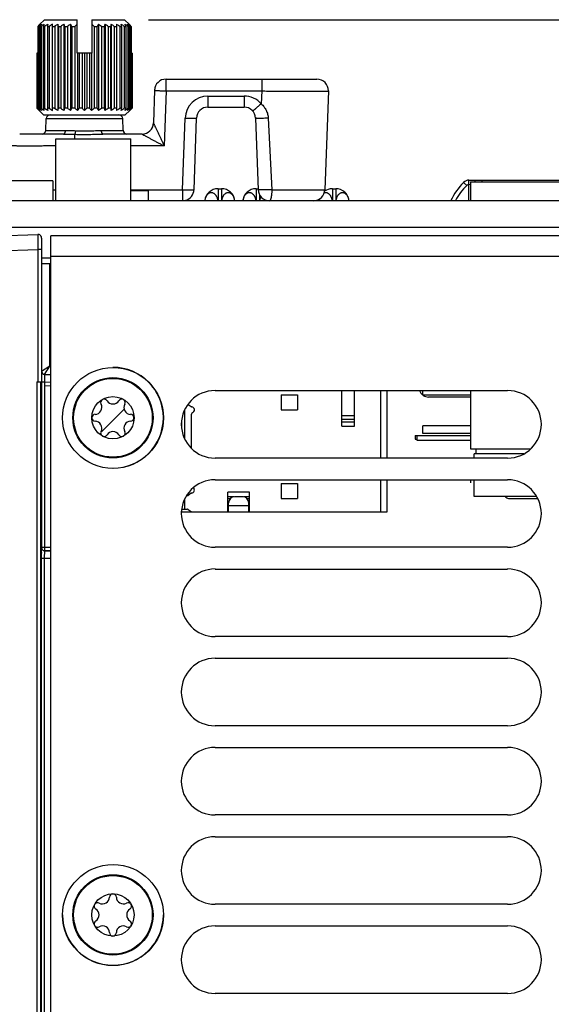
# Model space of a CAD drawing. Header units: inches. Extents: x 0 to 34, y 0 to 22.
# Tile 57 of 111: x 14.7 to 16.1, y 10.6 to 13.2. Entities that reach past the tile are written whole.
import ezdxf

# ---------------------------------------------------------------- set-up
doc = ezdxf.new("R2010")
doc.units = ezdxf.units.IN
doc.header["$LTSCALE"] = 1.87
doc.header["$MEASUREMENT"] = 0
doc.layers.get('0').update_dxf_attribs({"linetype": 'CONTINUOUS'})
for name, color, linetype in [('02___PRT_ALL_AXES', 7, 'CONTINUOUS'), ('03___PRT_ALL_CURVES', 7, 'CONTINUOUS'), ('5_ALL_CURVES', 7, 'CONTINUOUS'), ('COSMETIC', 7, 'CONTINUOUS'), ('DIMENSIONS', 7, 'CONTINUOUS')]:
    doc.layers.add(name, color=color, linetype=linetype)
doc.styles.get("Standard").update_dxf_attribs({"font": 'txt', "width": 0.8})
doc.dimstyles.new('DIMSTYLE_1', dxfattribs={"dimtxt": 0.125, "dimasz": 0.18, "dimexe": 0.125, "dimexo": 0.0625, "dimgap": 0.0625, "dimtad": 0, "dimtih": 1, "dimtoh": 1, "dimzin": 4, "dimdsep": 46, "dimtxsty": 'STANDARD', "dimblk": '_FILLED', "dimblk1": '_FILLED', "dimblk2": '_FILLED', "dimcen": 0.09, "dimadec": 0, "dimazin": 0, "dimtp": 0.01, "dimtm": 0.01, "dimtfac": 1, "dimtofl": 0, "dimtmove": 0, "dimatfit": 3, "dimldrblk": '_FILLED', "dimfxl": 1, "dimtolj": 1, "dimtzin": 4, "dimarcsym": 0})

# ---------------------------------------------------------------- blocks, each defined once
blk = doc.blocks.new('_FILLED')
at = {"color": 0, "linetype": 'BYBLOCK'}
blk.add_solid([(0, 0), (-1, 0.174), (-1, -0.174)], dxfattribs=at)
blk = doc.blocks.new('*D3')
at = {"layer": 'DIMENSIONS', "color": 2, "linetype": 'CONTINUOUS'}
for p, q in [((15.0667, 13.1739), (23.9147, 13.1739)), ((23.7897, 13.1739), (23.7897, 11.0059)), ((23.7897, 8.4004), (23.7897, 10.7559)), ((22.2203, 8.4004), (23.9147, 8.4004))]:
    blk.add_line(p, q, dxfattribs=at)
at = {"layer": 'DIMENSIONS', "color": 2, "linetype": 'CONTINUOUS', "xscale": 0.18, "yscale": 0.18, "zscale": 0.18}
for p, rotation in [((23.7897, 13.1739), 90), ((23.7897, 8.4004), 270)]:
    blk.add_blockref('_FILLED', p, dxfattribs=dict(at, rotation=rotation))
at = {"layer": 'DIMENSIONS', "color": 2, "linetype": 'CONTINUOUS', "insert": (23.7897, 10.9434), "char_height": 0.125, "width": 1.225, "attachment_point": 2, "line_spacing_factor": 0.9}
blk.add_mtext('4.77{\\Ftxt.shx;\\W1.000000;\\H0.125000; }[121.2]', dxfattribs=at)
blk = doc.blocks.new('*D4')
at = {"layer": 'DIMENSIONS', "color": 2, "linetype": 'CONTINUOUS'}
for p, q in [((14.5297, 12.6989), (12.7737, 12.6989)), ((12.8987, 12.6989), (12.8987, 10.7684)), ((12.8987, 8.4004), (12.8987, 10.5184)), ((14.7441, 8.4004), (12.7737, 8.4004))]:
    blk.add_line(p, q, dxfattribs=at)
at = {"layer": 'DIMENSIONS', "color": 2, "linetype": 'CONTINUOUS', "xscale": 0.18, "yscale": 0.18, "zscale": 0.18}
for p, rotation in [((12.8987, 12.6989), 90), ((12.8987, 8.4004), 270)]:
    blk.add_blockref('_FILLED', p, dxfattribs=dict(at, rotation=rotation))
at = {"layer": 'DIMENSIONS', "color": 2, "linetype": 'CONTINUOUS', "insert": (12.8987, 10.7059), "char_height": 0.125, "width": 1.225, "attachment_point": 2, "line_spacing_factor": 0.9}
blk.add_mtext('4.30{\\Ftxt.shx;\\W1.000000;\\H0.125000; }[109.2]', dxfattribs=at)

msp = doc.modelspace()

# ---------------------------------------------------------------- linework, layer by layer
at = {"color": 7, "linetype": 'CONTINUOUS'}
for p, q in [((14.7765, 13.156), (14.7765, 12.9417)), ((14.7765, 13.156), (14.7782, 13.156)), ((14.777, 13.156), (14.778, 13.157)), ((14.778, 13.157), (14.7773, 13.157)), ((14.7782, 13.156), (14.7782, 12.9417)), ((14.7935, 13.1739), (14.7808, 13.1614)), ((14.782, 13.156), (14.782, 12.9417)), ((14.782, 13.156), (14.7849, 13.156)), ((14.7849, 13.156), (14.7849, 12.9417)), ((14.7903, 13.156), (14.7903, 12.9417)), ((14.7903, 13.156), (14.7943, 13.156)), ((14.7935, 13.1739), (14.8793, 13.1739)), ((14.7943, 13.156), (14.7943, 12.9417)), ((14.8014, 13.156), (14.8014, 12.9417)), ((14.8014, 13.156), (14.8063, 13.156)), ((14.8063, 13.156), (14.8063, 12.9417)), ((14.8148, 12.9356), (14.8148, 13.1622)), ((14.8148, 13.156), (14.8206, 13.156)), ((14.8206, 13.156), (14.8206, 12.9417)), ((14.829, 13.1622), (14.829, 12.9356)), ((14.8303, 13.156), (14.8303, 12.9417)), ((14.8303, 13.156), (14.8368, 13.156)), ((14.8368, 13.156), (14.8368, 12.9417)), ((14.8449, 13.1622), (14.8449, 12.9356)), ((14.8475, 13.156), (14.8475, 12.9417)), ((14.8475, 13.156), (14.8546, 13.156)), ((14.8546, 13.156), (14.8546, 12.9417)), ((14.8621, 13.1622), (14.8621, 12.9356)), ((14.866, 13.156), (14.866, 12.9417)), ((14.866, 13.156), (14.8734, 13.156)), ((14.8734, 13.156), (14.8734, 12.9417)), ((14.8793, 13.0859), (14.8793, 13.1739)), ((14.9183, 13.1739), (14.9183, 13.0859)), ((14.9183, 13.1739), (15.0042, 13.1739)), ((14.9243, 13.156), (14.9243, 12.9417)), ((14.9243, 13.156), (14.9317, 13.156)), ((14.9317, 13.156), (14.9317, 12.9417)), ((14.9356, 13.1622), (14.9356, 12.9356)), ((14.9431, 13.156), (14.9431, 12.9417)), ((14.9431, 13.156), (14.9502, 13.156)), ((14.9502, 13.156), (14.9502, 12.9417)), ((14.9528, 13.1622), (14.9528, 12.9356)), ((14.9609, 13.156), (14.9609, 12.9417)), ((14.9609, 13.156), (14.9674, 13.156)), ((14.9674, 13.156), (14.9674, 12.9417)), ((14.9687, 13.1622), (14.9687, 12.9356)), ((14.9771, 13.156), (14.9771, 12.9417)), ((14.9771, 13.156), (14.9829, 13.156)), ((14.9829, 13.1622), (14.9829, 12.9356)), ((14.9914, 13.156), (14.9914, 12.9417)), ((14.9914, 13.156), (14.9963, 13.156)), ((14.9963, 13.156), (14.9963, 12.9417)), ((15.0034, 13.156), (15.0034, 12.9417)), ((15.0034, 13.156), (15.0074, 13.156)), ((15.0169, 13.1614), (15.0042, 13.1739)), ((15.0074, 13.156), (15.0074, 12.9417)), ((15.0128, 13.156), (15.0128, 12.9417)), ((15.0128, 13.156), (15.0157, 13.156)), ((15.0157, 13.156), (15.0157, 12.9417)), ((15.0194, 13.156), (15.0194, 12.9417)), ((15.0194, 13.156), (15.0212, 13.156)), ((15.0196, 13.157), (15.0204, 13.157)), ((15.0196, 13.157), (15.0207, 13.156)), ((15.0212, 13.156), (15.0212, 12.9417)), ((14.774, 13.0859), (14.774, 12.9417)), ((14.7765, 13.0859), (14.774, 13.0859)), ((14.7746, 13.0859), (14.7746, 12.9417)), ((14.9183, 13.0859), (14.8793, 13.0859)), ((14.8802, 13.0859), (14.8802, 12.9356)), ((14.8852, 13.0859), (14.8852, 12.9417)), ((14.8928, 13.0859), (14.8928, 12.9417)), ((14.8988, 13.0859), (14.8988, 12.9356)), ((14.9048, 13.0859), (14.9048, 12.9417)), ((14.9124, 13.0859), (14.9124, 12.9417)), ((14.9174, 13.0859), (14.9174, 12.9356)), ((15.0237, 13.0859), (15.0212, 13.0859)), ((15.0231, 13.0859), (15.0231, 12.9417)), ((15.0237, 13.0859), (15.0237, 12.9417)), ((15.1128, 12.9868), (15.1128, 13.0179)), ((15.1128, 13.0179), (15.5089, 13.0179)), ((15.364, 13.0179), (15.364, 12.9868)), ((15.0829, 12.9889), (15.0799, 12.9028)), ((15.083, 12.9905), (15.0829, 12.9894)), ((15.0829, 12.9894), (15.0829, 12.9889)), ((15.0829, 12.9889), (15.0839, 12.9886)), ((15.1128, 12.9868), (15.1078, 12.8428)), ((15.1128, 12.9868), (15.364, 12.9868)), ((15.2228, 12.9734), (15.2228, 12.9444)), ((15.2228, 12.9734), (15.3179, 12.9734)), ((15.3179, 12.9734), (15.3179, 12.9444)), ((15.364, 12.9868), (15.3628, 12.9531)), ((15.5389, 12.9868), (15.5299, 12.7278)), ((15.2228, 12.9444), (15.3179, 12.9444)), ((14.7746, 12.9417), (14.774, 12.9417)), ((14.7782, 12.9417), (14.7765, 12.9417)), ((14.7917, 12.9239), (14.78, 12.9356)), ((14.7849, 12.9417), (14.782, 12.9417)), ((14.7943, 12.9417), (14.7903, 12.9417)), ((14.7917, 12.9239), (15.006, 12.9239)), ((14.8063, 12.9417), (14.8014, 12.9417)), ((14.8206, 12.9417), (14.8148, 12.9417)), ((14.8368, 12.9417), (14.8303, 12.9417)), ((14.8546, 12.9417), (14.8475, 12.9417)), ((14.8734, 12.9417), (14.866, 12.9417)), ((14.8928, 12.9417), (14.8852, 12.9417)), ((14.9124, 12.9417), (14.9048, 12.9417)), ((14.9317, 12.9417), (14.9243, 12.9417)), ((14.9502, 12.9417), (14.9431, 12.9417)), ((14.9674, 12.9417), (14.9609, 12.9417)), ((14.9829, 12.9417), (14.9771, 12.9417)), ((14.9963, 12.9417), (14.9914, 12.9417)), ((15.0074, 12.9417), (15.0034, 12.9417)), ((15.006, 12.9239), (15.0177, 12.9356)), ((15.0157, 12.9417), (15.0128, 12.9417)), ((15.0212, 12.9417), (15.0194, 12.9417)), ((15.0237, 12.9417), (15.0231, 12.9417)), ((14.7974, 12.8835), (14.7985, 12.9142)), ((14.7985, 12.9142), (14.9992, 12.9142)), ((15.0003, 12.8835), (14.9992, 12.9142)), ((15.0799, 12.9028), (15.0804, 12.9014)), ((15.0804, 12.9014), (15.0813, 12.8994)), ((15.1563, 12.7278), (15.1628, 12.9155)), ((15.1863, 12.7278), (15.1928, 12.9155)), ((15.3479, 12.9155), (15.3544, 12.7278)), ((15.3812, 12.9154), (15.3905, 12.7276)), ((14.844, 12.8739), (14.7288, 12.8739)), ((14.7974, 12.8835), (14.8489, 12.8835)), ((14.8737, 12.8609), (14.8737, 12.8732)), ((14.9435, 12.8835), (15.0003, 12.8835)), ((15.0499, 12.8739), (14.9471, 12.8739)), ((15.0499, 12.8739), (15.0499, 12.8738)), ((15.0499, 12.8738), (15.051, 12.873)), ((15.051, 12.873), (15.0518, 12.8726)), ((15.1078, 12.8428), (15.0204, 12.8428)), ((15.9019, 12.7387), (15.8937, 12.7469)), ((15.9036, 12.7399), (15.9019, 12.7387)), ((15.9079, 12.741), (15.9079, 12.7528)), ((15.9079, 12.7528), (16.4619, 12.7528)), ((15.9119, 12.7409), (15.9079, 12.741)), ((15.9079, 12.6989), (15.9079, 12.7408)), ((15.9119, 12.7482), (15.9119, 12.6989)), ((15.9119, 12.7482), (16.4169, 12.7482)), ((15.9229, 12.7528), (15.9229, 12.7482)), ((15.9429, 12.7482), (15.9429, 12.7528)), ((14.8156, 12.7275), (14.8235, 12.7275)), ((15.0204, 12.7278), (15.1563, 12.7278)), ((15.0663, 12.725), (15.0204, 12.725)), ((15.0663, 12.725), (15.0663, 12.6989)), ((15.1563, 12.7278), (15.1563, 12.6989)), ((15.2494, 12.7304), (15.2494, 12.6989)), ((15.2494, 12.7304), (15.2584, 12.7304)), ((15.2584, 12.7304), (15.2584, 12.6989)), ((15.3494, 12.7304), (15.3494, 12.6989)), ((15.3494, 12.7304), (15.3543, 12.7304)), ((15.3584, 12.7141), (15.3584, 12.6989)), ((15.5494, 12.7304), (15.5494, 12.6989)), ((15.5494, 12.7304), (15.5584, 12.7304)), ((15.5584, 12.7304), (15.5584, 12.6989)), ((15.5154, 12.7036), (15.5146, 12.6989)), ((13.7487, 12.5746), (14.7763, 12.6105)), ((14.7864, 12.6007), (14.7864, 12.2149)), ((14.8108, 9.1539), (14.8108, 12.6069)), ((17.6408, 12.6069), (14.8108, 12.6069)), ((13.8626, 12.5392), (14.7763, 12.5712)), ((14.7763, 12.5712), (14.7763, 12.224)), ((14.7864, 12.5711), (14.7763, 12.5711)), ((17.6408, 12.5529), (14.8108, 12.5529)), ((14.8081, 12.2645), (14.7864, 12.2511)), ((14.7941, 12.2432), (14.8081, 12.2645)), ((14.8108, 12.2645), (14.8081, 12.2645)), ((14.7736, 12.224), (14.7736, 9.3984)), ((14.7736, 12.224), (14.7763, 12.224)), ((14.7838, 12.2231), (14.7838, 9.3984)), ((14.7838, 12.2231), (14.7839, 12.2228)), ((14.784, 12.2224), (14.7862, 12.2149)), ((14.7864, 12.2236), (14.794, 12.2236)), ((14.7941, 12.2432), (14.8108, 12.2428)), ((14.7941, 12.2432), (14.7942, 12.2236)), ((14.7942, 12.2236), (14.7942, 12.2138)), ((14.7942, 12.2236), (14.8108, 12.2231)), ((14.7862, 12.2149), (14.7862, 11.7902)), ((14.7941, 12.2138), (14.7941, 11.7902)), ((14.7941, 12.2138), (14.8108, 12.213)), ((15.5742, 12.1069), (15.5742, 12.2007)), ((15.6076, 12.1069), (15.6076, 12.2007)), ((15.6755, 12.2007), (15.6755, 12.0235)), ((15.6933, 12.0235), (15.6933, 12.2007)), ((15.7869, 12.1882), (15.7869, 12.2007)), ((15.9119, 12.2007), (15.9119, 12.0482)), ((15.4147, 12.1896), (15.4147, 12.1502)), ((15.4147, 12.1896), (15.458, 12.1896)), ((15.458, 12.1896), (15.458, 12.1502)), ((15.9119, 12.1882), (15.7869, 12.1882)), ((15.9119, 12.1838), (15.8019, 12.1838)), ((15.1618, 12.0754), (15.1618, 12.1489)), ((15.1706, 12.1643), (15.1786, 12.1587)), ((15.4147, 12.1502), (15.458, 12.1502)), ((15.1539, 12.1188), (15.1539, 12.1055)), ((15.1795, 12.0491), (15.1795, 12.1391)), ((15.6076, 12.1341), (15.5742, 12.1341)), ((15.5742, 12.1257), (15.6076, 12.1257)), ((15.6076, 12.118), (15.5742, 12.118)), ((15.5742, 12.1069), (15.6076, 12.1069)), ((15.7869, 12.0882), (15.7869, 12.1082)), ((15.9119, 12.1082), (15.7869, 12.1082)), ((15.7669, 12.0828), (15.7669, 12.0728)), ((15.7669, 12.0828), (15.9119, 12.0828)), ((15.7669, 12.0728), (15.7719, 12.0728)), ((15.7719, 12.0698), (15.7719, 12.0818)), ((15.9119, 12.0818), (15.7719, 12.0818)), ((15.9119, 12.0698), (15.7719, 12.0698)), ((15.9119, 12.0882), (15.7869, 12.0882)), ((15.9119, 12.0482), (16.0703, 12.0482)), ((15.9269, 12.0348), (15.9269, 12.0482)), ((15.9219, 12.0235), (15.9219, 12.0348)), ((16.0521, 12.0348), (15.9219, 12.0348)), ((15.6755, 11.9666), (15.6755, 11.8825)), ((15.6933, 11.8825), (15.6933, 11.9666)), ((15.9219, 11.9228), (15.9219, 11.9666)), ((15.4147, 11.9572), (15.4147, 11.9179)), ((15.4147, 11.9572), (15.458, 11.9572)), ((15.458, 11.9572), (15.458, 11.9179)), ((15.1624, 11.8894), (15.1624, 11.9163)), ((15.1684, 11.9248), (15.1668, 11.9248)), ((15.1786, 11.9311), (15.1706, 11.9255)), ((15.2749, 11.8825), (15.2749, 11.9337)), ((15.332, 11.9337), (15.2749, 11.9337)), ((15.2907, 11.9216), (15.2749, 11.9216)), ((15.2749, 11.9174), (15.2821, 11.9174)), ((15.3141, 11.9219), (15.2929, 11.9219)), ((15.332, 11.9216), (15.3162, 11.9216)), ((15.3249, 11.9174), (15.332, 11.9174)), ((15.332, 11.8825), (15.332, 11.9337)), ((15.4147, 11.9179), (15.458, 11.9179)), ((16.0856, 11.9228), (15.9219, 11.9228)), ((16.0119, 11.9178), (16.0879, 11.9178)), ((15.1546, 11.8897), (15.1546, 11.8894)), ((15.1546, 11.8894), (15.1684, 11.8894)), ((15.1706, 11.8887), (15.1785, 11.8832)), ((15.2749, 11.8943), (15.2771, 11.8943)), ((15.2771, 11.8825), (15.2771, 11.9061)), ((15.3299, 11.8982), (15.2771, 11.8982)), ((15.3299, 11.8825), (15.3299, 11.9061)), ((15.3299, 11.8943), (15.332, 11.8943)), ((15.1539, 11.8825), (15.1539, 11.8846)), ((15.1539, 11.8825), (15.6933, 11.8825)), ((14.786, 11.7866), (14.7856, 11.7755)), ((14.7862, 11.7882), (14.786, 11.7866)), ((14.7862, 11.7902), (14.8108, 11.7902)), ((14.7862, 11.7902), (14.7862, 11.7882)), ((14.7862, 11.7882), (14.7862, 11.7882)), ((14.7941, 11.7902), (14.7941, 11.7803)), ((14.7855, 11.7606), (14.7855, 9.1449)), ((14.7855, 11.7606), (14.8108, 11.7606)), ((14.7933, 11.7606), (14.7933, 9.1458)), ((14.7941, 11.7803), (14.794, 11.7803)), ((14.794, 11.7803), (14.8108, 11.7803)), ((14.8108, 11.7803), (14.7941, 11.7803))]:
    msp.add_line(p, q, dxfattribs=at)
at = {"color": 3, "linetype": 'CONTINUOUS'}
msp.add_line((14.7864, 12.5489), (14.8108, 12.5489), dxfattribs=at)
at = {"color": 7, "linetype": 'CONTINUOUS'}
for centre, radius in [((14.9738, 12.1289), 0.1325), ((14.9735, 12.1293), 0.1053), ((14.9735, 12.1293), 0.1033), ((14.9735, 12.1293), 0.0555), ((14.9738, 10.8244), 0.1325), ((14.9735, 10.8248), 0.1053), ((14.9735, 10.8248), 0.1033), ((14.9735, 10.8248), 0.0555)]:
    msp.add_circle(centre, radius, dxfattribs=at)
for centre, radius, start, end in [((15.0823, 12.9132), 0.3904, 141.3645, 141.5527), ((15.055, 12.935), 0.3556, 140.4698, 141.3719), ((15.0519, 12.8271), 0.4279, 128.4472, 129.7517), ((15.0886, 12.968), 0.3597, 147.3355, 148.4905), ((15.063, 12.7991), 0.4525, 126.6417, 127.926), ((15.1721, 12.9967), 0.4137, 156.4262, 157.3514), ((15.08, 12.7751), 0.4762, 125.6204, 126.8708), ((15.4683, 13.0151), 0.6817, 167.5448, 168.0731), ((15.0932, 12.7688), 0.4819, 125.285, 126.5306), ((15.1063, 12.7751), 0.4762, 125.6204, 126.8708), ((14.1634, 13.0151), 0.6817, 11.9269, 12.4552), ((15.115, 12.7991), 0.4525, 126.6417, 127.926), ((14.4657, 12.9967), 0.4137, 22.6486, 23.5738), ((15.1282, 12.8271), 0.4279, 128.4472, 129.7517), ((14.5593, 12.968), 0.3597, 31.5095, 32.6645), ((15.1469, 12.8574), 0.405, 131.3503, 132.4831), ((14.6424, 12.848), 0.4176, 47.534, 48.6326), ((15.226, 12.9758), 0.3451, 147.3109, 148.515), ((14.6601, 12.8155), 0.4428, 50.2703, 51.5308), ((15.3154, 13.0038), 0.3957, 156.4051, 157.3725), ((14.6734, 12.7868), 0.468, 52.0953, 53.3371), ((15.6037, 13.0218), 0.6503, 167.5321, 168.0859), ((14.6914, 12.7751), 0.4762, 53.1292, 54.3796), ((14.7045, 12.7688), 0.4819, 53.4694, 54.715), ((14.36, 13.0218), 0.6503, 11.9141, 12.4679), ((14.7177, 12.7751), 0.4762, 53.1292, 54.3796), ((14.7253, 12.7868), 0.468, 52.0953, 53.3371), ((14.6422, 13.0038), 0.3957, 22.6275, 23.5949), ((14.7364, 12.8155), 0.4428, 50.2703, 51.5308), ((14.7215, 12.9758), 0.3451, 31.485, 32.6891), ((14.752, 12.9427), 0.3435, 38.6122, 39.5461), ((14.7154, 12.9132), 0.3904, 38.4473, 38.6355), ((15.1128, 12.9879), 0.03, 90, 178), ((15.5089, 12.9879), 0.03, 358, 90), ((15.2228, 12.9134), 0.06, 90.0002, 177.9999), ((15.3179, 12.9134), 0.06, 41.4792, 89.9994), ((15.2228, 12.9144), 0.03, 90, 178), ((15.3179, 12.9144), 0.03, 2.0011, 90.0023), ((15.0709, 13.2253), 0.4106, 223.688, 223.9277), ((15.0532, 13.2461), 0.4126, 227.5312, 228.8104), ((15.0602, 13.215), 0.3958, 223.9281, 224.1036), ((15.0508, 13.2059), 0.3826, 224.1034, 224.3181), ((15.0482, 13.1572), 0.3468, 218.4146, 219.722), ((15.0408, 13.1962), 0.3687, 224.3181, 224.5401), ((15.0251, 13.1807), 0.3467, 224.5365, 224.9986), ((15.0613, 13.2823), 0.4428, 230.2703, 231.5308), ((15.0762, 13.1219), 0.3451, 211.485, 212.6891), ((15.0724, 13.311), 0.468, 232.0953, 233.3371), ((15.1555, 13.0939), 0.3957, 202.6275, 203.5949), ((15.08, 13.3227), 0.4762, 233.1292, 234.3796), ((14.8085, 12.9139), 0.01, 90, 178), ((15.4377, 13.076), 0.6503, 191.9141, 192.4679), ((15.0932, 13.3289), 0.4819, 233.4694, 234.715), ((15.1063, 13.3227), 0.4762, 233.1292, 234.3796), ((14.194, 13.076), 0.6503, 347.5321, 348.0859), ((15.1243, 13.311), 0.468, 232.0953, 233.3371), ((14.4823, 13.0939), 0.3957, 336.4051, 337.3725), ((15.1376, 13.2823), 0.4428, 230.2703, 231.5308), ((14.5717, 13.1219), 0.3451, 327.3109, 328.515), ((15.152, 13.2461), 0.4126, 227.5312, 228.8104), ((14.6135, 13.1572), 0.3468, 320.278, 321.5854), ((15.1696, 13.206), 0.3827, 223.6773, 224.9631), ((14.638, 13.1963), 0.3688, 315.0127, 316.3468), ((15.1949, 13.1659), 0.3606, 218.4396, 219.697), ((14.6553, 13.2354), 0.3983, 311.1666, 312.4919), ((15.2384, 13.1297), 0.3597, 211.5095, 212.6645), ((14.6695, 13.2707), 0.4279, 308.4472, 309.7517), ((15.332, 13.101), 0.4137, 202.6486, 203.5738), ((14.6827, 13.2987), 0.4525, 306.6417, 307.926), ((15.6343, 13.0826), 0.6817, 191.9269, 192.4552), ((14.6914, 13.3227), 0.4762, 305.6204, 306.8708), ((14.7045, 13.3289), 0.4819, 305.285, 306.5306), ((14.9892, 12.9139), 0.01, 2, 90), ((14.3294, 13.0826), 0.6817, 347.5448, 348.0731), ((14.7177, 13.3227), 0.4762, 305.6204, 306.8708), ((14.6256, 13.101), 0.4137, 336.4262, 337.3514), ((14.7347, 13.2987), 0.4525, 306.6417, 307.926), ((14.7458, 13.2707), 0.4279, 308.4472, 309.7517), ((14.709, 13.1297), 0.3597, 327.3355, 328.4905), ((14.7541, 13.2354), 0.3983, 311.1666, 312.4919), ((14.7388, 13.1659), 0.3606, 320.303, 321.5604), ((14.7695, 13.1837), 0.351, 315.0042, 315.4606), ((14.7568, 13.1962), 0.3687, 315.4599, 315.6819), ((14.7469, 13.2059), 0.3826, 315.6819, 315.8966), ((14.7375, 13.215), 0.3958, 315.8964, 316.0719), ((14.7268, 13.2253), 0.4106, 316.0723, 316.312), ((15.0499, 12.9039), 0.03, 270, 358.0003), ((15.0499, 12.9038), 0.03, 269.9793, 357.9828), ((14.7874, 12.8839), 0.01, 270, 358), ((15.0102, 12.8839), 0.01, 182, 270), ((16.0179, 12.6236), 0.175, 135.2065, 154.3479), ((16.0173, 12.6215), 0.1645, 134.5472, 151.7865), ((15.9079, 12.7328), 0.02, 90, 135.2065), ((15.1563, 12.7289), 0.03, 284.6667, 358), ((15.2494, 12.6954), 0.035, 90, 174.2721), ((15.2584, 12.6954), 0.035, 5.7279, 90), ((15.3494, 12.6954), 0.035, 90, 174.272), ((15.3844, 12.7289), 0.03, 182, 270), ((15.4999, 12.7289), 0.03, 270, 358), ((15.5494, 12.6954), 0.035, 90, 125.6419), ((15.5584, 12.6954), 0.035, 5.7279, 90), ((15.2153, 12.6948), 0.0341, 6.8272, 11.6708), ((15.5494, 12.6954), 0.035, 166.6792, 174.272), ((14.7766, 12.6007), 0.00984, 0.0143, 91.9995), ((14.7943, 12.2511), 0.00787, 180.0016, 268.5), ((15.8019, 12.2088), 0.025, 199.0671, 232.7759), ((14.9503, 12.1693), 0.00906, 31.6303, 208.3697), ((14.9735, 12.1836), 0.0181, 211.6303, 328.3697), ((14.9966, 12.1693), 0.00906, 331.6303, 148.3697), ((15.8019, 12.2088), 0.025, 235.7844, 270), ((14.9264, 12.1564), 0.0181, 271.6303, 28.3697), ((15.0205, 12.1564), 0.0181, 151.6303, 268.3697), ((15.1808, 12.1619), 0.00394, 235.008, 263.4273), ((15.1795, 12.1502), 0.00787, 289.4712, 83.4273), ((14.9272, 12.1293), 0.00906, 91.6303, 268.3697), ((14.9264, 12.1021), 0.0181, 331.6303, 88.3697), ((15.0205, 12.1021), 0.0181, 91.6303, 208.3697), ((15.0197, 12.1293), 0.00906, 271.6303, 88.3697), ((15.1834, 12.1391), 0.00394, 109.4712, 180), ((14.9503, 12.0892), 0.00906, 151.6303, 328.3697), ((14.9735, 12.075), 0.0181, 31.6303, 148.3697), ((14.9966, 12.0892), 0.00906, 211.6303, 28.3697), ((15.1795, 11.9396), 0.00787, 276.5727, 45.9627), ((15.1684, 11.9287), 0.00394, 270, 304.992), ((15.1808, 11.9278), 0.00394, 96.5727, 124.992), ((15.2929, 11.9061), 0.0157, 90, 180), ((15.3141, 11.9061), 0.0157, 0, 90), ((16.0119, 11.9278), 0.01, 210.3834, 270), ((15.1684, 11.8854), 0.00394, 55.008, 90), ((15.1807, 11.8864), 0.00394, 235.008, 270), ((15.6547, 11.7614), 0.8692, 179.0716, 180.0505), ((14.9735, 10.871), 0.00906, 1.6303, 178.3697), ((14.9334, 10.8479), 0.00906, 61.6303, 238.3697), ((14.9463, 10.8718), 0.0181, 241.6303, 358.3697), ((15.0006, 10.8718), 0.0181, 181.6303, 298.3697), ((15.0135, 10.8479), 0.00906, 301.6303, 118.3697), ((14.9191, 10.8248), 0.0181, 301.6303, 58.3697), ((15.0278, 10.8248), 0.0181, 121.6303, 238.3697), ((14.9334, 10.8016), 0.00906, 121.6303, 298.3697), ((15.0135, 10.8016), 0.00906, 241.6303, 58.3697), ((14.9463, 10.7777), 0.0181, 1.6303, 118.3697), ((14.9735, 10.7785), 0.00906, 181.6303, 358.3697), ((15.0006, 10.7777), 0.0181, 61.6303, 178.3697)]:
    msp.add_arc(centre, radius, start, end, dxfattribs=at)
at = {"color": 40, "linetype": 'CONTINUOUS'}
msp.add_arc((16.0179, 12.6236), 0.175, 154.3479, 154.523, dxfattribs=at)
at = {"color": 7, "linetype": 'CONTINUOUS'}
for points, knots in [([(15.0839, 12.9886), (15.0841, 12.9886), (15.0847, 12.9885), (15.086, 12.9883), (15.0881, 12.9881), (15.0911, 12.9879), (15.0947, 12.9877), (15.0988, 12.9874), (15.1049, 12.9871), (15.1096, 12.9869), (15.1128, 12.9868)], [0, 0, 0, 0, 0.025399, 0.05727, 0.139588, 0.24483, 0.370219, 0.512357, 0.667493, 1, 1, 1, 1]), ([(15.364, 12.9868), (15.3697, 12.9868), (15.3811, 12.9867), (15.398, 12.9866), (15.4146, 12.9866), (15.4307, 12.9865), (15.4462, 12.9864), (15.4609, 12.9864), (15.4746, 12.9864), (15.4873, 12.9864), (15.4971, 12.9864), (15.5044, 12.9864), (15.5093, 12.9864), (15.5139, 12.9864), (15.5181, 12.9864), (15.522, 12.9865), (15.5255, 12.9865), (15.5285, 12.9865), (15.5309, 12.9866), (15.5325, 12.9866), (15.5336, 12.9866), (15.5346, 12.9866), (15.5355, 12.9866), (15.5363, 12.9867), (15.537, 12.9867), (15.5375, 12.9867), (15.538, 12.9867), (15.5382, 12.9867), (15.5384, 12.9867), (15.5386, 12.9868), (15.5387, 12.9868), (15.5388, 12.9868), (15.5388, 12.9868), (15.5389, 12.9868), (15.5389, 12.9868), (15.5389, 12.9868)], [0, 0, 0, 0, 0.098013, 0.195078, 0.290263, 0.382652, 0.471356, 0.555521, 0.634337, 0.707043, 0.772938, 0.803131, 0.831389, 0.857644, 0.881833, 0.903898, 0.923785, 0.941448, 0.956843, 0.963679, 0.969935, 0.975607, 0.980693, 0.985187, 0.98909, 0.992397, 0.995108, 0.996239, 0.997221, 0.998053, 0.998735, 0.999269, 0.999654, 0.999893, 1, 1, 1, 1]), ([(15.3628, 12.9531), (15.3614, 12.9519), (15.3586, 12.9494), (15.3551, 12.9464), (15.3524, 12.9441), (15.3505, 12.9425), (15.3488, 12.941), (15.3472, 12.9396), (15.3457, 12.9384), (15.3444, 12.9373), (15.3432, 12.9364), (15.3424, 12.9357), (15.3418, 12.9353), (15.3415, 12.935), (15.3411, 12.9348), (15.3409, 12.9346), (15.3407, 12.9344), (15.3405, 12.9344), (15.3405, 12.9343), (15.3404, 12.9343), (15.3404, 12.9343), (15.3403, 12.9343)], [0, 0, 0, 0, 0.195856, 0.383889, 0.472519, 0.556496, 0.635047, 0.707466, 0.773089, 0.831262, 0.881431, 0.92318, 0.94077, 0.956104, 0.969148, 0.979886, 0.988309, 0.994414, 0.996606, 0.998238, 1, 1, 1, 1]), ([(15.3628, 12.9531), (15.3654, 12.9507), (15.3703, 12.9454), (15.376, 12.9362), (15.3799, 12.9261), (15.381, 12.919), (15.3812, 12.9154)], [0, 0, 0, 0, 0.25025, 0.500205, 0.750021, 1, 1, 1, 1]), ([(15.0813, 12.8994), (15.0817, 12.8986), (15.0825, 12.8967), (15.0844, 12.8927), (15.0869, 12.8871), (15.0902, 12.8802), (15.0936, 12.8729), (15.0971, 12.8655), (15.1006, 12.858), (15.1042, 12.8504), (15.1066, 12.8453), (15.1078, 12.8428)], [0, 0, 0, 0, 0.04551, 0.097589, 0.213355, 0.337767, 0.466813, 0.598513, 0.731739, 0.865753, 1, 1, 1, 1]), ([(15.1628, 12.9155), (15.1648, 12.9154), (15.1686, 12.9153), (15.1733, 12.9152), (15.1769, 12.9151), (15.1794, 12.9151), (15.1818, 12.9151), (15.184, 12.9151), (15.1859, 12.9151), (15.1877, 12.9151), (15.1892, 12.9151), (15.1904, 12.9152), (15.1913, 12.9152), (15.1919, 12.9153), (15.1922, 12.9153), (15.1925, 12.9153), (15.1926, 12.9154), (15.1927, 12.9154), (15.1927, 12.9154), (15.1928, 12.9154), (15.1928, 12.9155), (15.1928, 12.9155)], [0, 0, 0, 0, 0.194609, 0.381863, 0.470351, 0.554311, 0.632957, 0.705529, 0.771299, 0.829666, 0.880066, 0.922013, 0.955148, 0.968308, 0.979154, 0.987685, 0.991086, 0.993915, 0.996184, 0.997912, 1, 1, 1, 1]), ([(15.3812, 12.9154), (15.3791, 12.9153), (15.375, 12.9152), (15.3698, 12.915), (15.3658, 12.9149), (15.363, 12.9149), (15.3604, 12.9149), (15.358, 12.9149), (15.3557, 12.9149), (15.3537, 12.9149), (15.352, 12.915), (15.3508, 12.915), (15.3499, 12.9151), (15.3494, 12.9151), (15.3489, 12.9152), (15.3485, 12.9152), (15.3483, 12.9153), (15.3481, 12.9153), (15.348, 12.9154), (15.3479, 12.9154), (15.3479, 12.9155), (15.3479, 12.9155)], [0, 0, 0, 0, 0.188219, 0.372704, 0.460866, 0.545045, 0.624339, 0.697868, 0.764787, 0.824396, 0.876031, 0.919124, 0.937335, 0.953255, 0.966838, 0.978054, 0.9869, 0.993396, 0.995786, 0.997635, 1, 1, 1, 1]), ([(14.844, 12.8739), (14.8442, 12.8739), (14.8445, 12.8739), (14.8451, 12.8741), (14.8457, 12.8745), (14.8463, 12.875), (14.8469, 12.8757), (14.8475, 12.8767), (14.8481, 12.8782), (14.8485, 12.8798), (14.8488, 12.8816), (14.8489, 12.8829), (14.8489, 12.8835)], [0, 0, 0, 0, 0.040366, 0.082015, 0.172375, 0.222651, 0.276738, 0.396608, 0.531688, 0.67977, 0.837548, 1, 1, 1, 1]), ([(14.844, 12.8739), (14.8489, 12.8739), (14.8588, 12.8737), (14.8687, 12.8734), (14.8737, 12.8732)], [0, 0, 0, 0, 0.489417, 1, 1, 1, 1]), ([(14.8489, 12.8835), (14.8533, 12.8835), (14.8623, 12.8833), (14.8713, 12.8829), (14.876, 12.8826)], [0, 0, 0, 0, 0.486035, 1, 1, 1, 1]), ([(14.8737, 12.8732), (14.8738, 12.8732), (14.8739, 12.8734), (14.8742, 12.8738), (14.8745, 12.8744), (14.8748, 12.8754), (14.8752, 12.8766), (14.8754, 12.8779), (14.8758, 12.8799), (14.8759, 12.8815), (14.876, 12.8826)], [0, 0, 0, 0, 0.028594, 0.062377, 0.146049, 0.250884, 0.374923, 0.515496, 0.669265, 1, 1, 1, 1]), ([(14.8737, 12.8732), (14.8799, 12.8729), (14.8922, 12.8725), (14.9107, 12.8727), (14.9261, 12.8733), (14.9382, 12.8737), (14.9441, 12.8739), (14.9471, 12.8739)], [0, 0, 0, 0, 0.251977, 0.505416, 0.75621, 0.879316, 1, 1, 1, 1]), ([(14.876, 12.8826), (14.8817, 12.8823), (14.8903, 12.8819), (14.9017, 12.8818), (14.9104, 12.882), (14.9189, 12.8824), (14.9273, 12.8829), (14.9354, 12.8834), (14.9408, 12.8835), (14.9435, 12.8835)], [0, 0, 0, 0, 0.253698, 0.381991, 0.509935, 0.636596, 0.761116, 0.882587, 1, 1, 1, 1]), ([(14.9478, 12.8739), (14.9477, 12.8739), (14.9474, 12.8739), (14.947, 12.874), (14.9466, 12.8743), (14.946, 12.8747), (14.9454, 12.8755), (14.9447, 12.8767), (14.9442, 12.8782), (14.9438, 12.8798), (14.9435, 12.8816), (14.9435, 12.8829), (14.9435, 12.8835)], [0, 0, 0, 0, 0.037128, 0.075775, 0.117048, 0.161799, 0.263685, 0.383427, 0.520175, 0.671298, 0.833068, 1, 1, 1, 1]), ([(15.0518, 12.8726), (15.0526, 12.8721), (15.0543, 12.8712), (15.057, 12.8697), (15.06, 12.868), (15.0644, 12.8656), (15.0703, 12.8625), (15.0775, 12.8587), (15.0849, 12.8547), (15.0925, 12.8508), (15.1001, 12.8468), (15.1053, 12.8441), (15.1078, 12.8428)], [0, 0, 0, 0, 0.041061, 0.090661, 0.145775, 0.204568, 0.329088, 0.459156, 0.592383, 0.727454, 0.86353, 1, 1, 1, 1]), ([(14.8235, 12.8426), (14.8191, 12.8425), (14.8105, 12.8425), (14.7977, 12.8425), (14.7853, 12.8424), (14.7736, 12.8424), (14.7625, 12.8424), (14.7521, 12.8424), (14.7425, 12.8424), (14.7337, 12.8424), (14.727, 12.8424), (14.722, 12.8424), (14.7187, 12.8425), (14.7156, 12.8425), (14.7127, 12.8425), (14.7101, 12.8425), (14.7078, 12.8425), (14.7057, 12.8426), (14.7039, 12.8426), (14.7026, 12.8426), (14.7017, 12.8426), (14.7011, 12.8427), (14.7006, 12.8427), (14.7001, 12.8427), (14.6997, 12.8427), (14.6994, 12.8427), (14.6992, 12.8428), (14.699, 12.8428), (14.699, 12.8428), (14.6989, 12.8428), (14.6989, 12.8428), (14.6988, 12.8428), (14.6988, 12.8428), (14.6988, 12.8428)], [0, 0, 0, 0, 0.106036, 0.208823, 0.307703, 0.402043, 0.491241, 0.574724, 0.651958, 0.722451, 0.78575, 0.814575, 0.841453, 0.866342, 0.889202, 0.909998, 0.928696, 0.945266, 0.959683, 0.971923, 0.977221, 0.981968, 0.986162, 0.989802, 0.992886, 0.995414, 0.997384, 0.998161, 0.998799, 0.999298, 0.999661, 0.999889, 1, 1, 1, 1]), ([(15.9079, 12.741), (15.9071, 12.741), (15.9057, 12.7408), (15.9043, 12.7403), (15.9036, 12.7399)], [0, 0, 0, 0, 0.504573, 1, 1, 1, 1]), ([(15.1563, 12.7278), (15.1582, 12.7277), (15.1621, 12.7276), (15.1668, 12.7275), (15.1704, 12.7274), (15.1729, 12.7274), (15.1752, 12.7274), (15.1774, 12.7274), (15.1794, 12.7274), (15.1811, 12.7274), (15.1826, 12.7274), (15.1839, 12.7275), (15.1848, 12.7275), (15.1853, 12.7276), (15.1857, 12.7276), (15.1859, 12.7277), (15.186, 12.7277), (15.1861, 12.7277), (15.1862, 12.7277), (15.1862, 12.7278), (15.1863, 12.7278), (15.1863, 12.7278)], [0, 0, 0, 0, 0.19461, 0.381866, 0.470355, 0.554315, 0.632961, 0.705533, 0.771303, 0.829671, 0.88007, 0.922016, 0.955151, 0.96831, 0.979157, 0.987687, 0.991087, 0.993916, 0.996184, 0.997912, 1, 1, 1, 1]), ([(15.2487, 12.7017), (15.2484, 12.7031), (15.2477, 12.7057), (15.2465, 12.7087), (15.2452, 12.711), (15.2442, 12.7125), (15.2431, 12.7139), (15.2419, 12.7152), (15.2406, 12.7164), (15.2389, 12.7177), (15.2371, 12.7187), (15.2351, 12.7194), (15.2336, 12.7197), (15.2321, 12.7199), (15.2306, 12.7198), (15.2292, 12.7196), (15.2277, 12.7192), (15.2263, 12.7187), (15.2249, 12.7179), (15.2235, 12.717), (15.2223, 12.7159), (15.221, 12.7147), (15.2195, 12.7129), (15.2179, 12.7103), (15.2157, 12.7056), (15.2148, 12.7016), (15.2146, 12.6989)], [0, 0, 0, 0, 0.072359, 0.142214, 0.176009, 0.20893, 0.240943, 0.272063, 0.302281, 0.331562, 0.387491, 0.414625, 0.441451, 0.468037, 0.494398, 0.520711, 0.547317, 0.574599, 0.602712, 0.631564, 0.661004, 0.691063, 0.721947, 0.786801, 0.855449, 1, 1, 1, 1]), ([(15.2932, 12.6989), (15.2931, 12.7003), (15.2926, 12.7031), (15.2916, 12.7065), (15.2905, 12.709), (15.2896, 12.7108), (15.2886, 12.7124), (15.2875, 12.7139), (15.2863, 12.7152), (15.285, 12.7164), (15.2836, 12.7175), (15.2822, 12.7183), (15.2807, 12.719), (15.2792, 12.7195), (15.2776, 12.7198), (15.2761, 12.7199), (15.2745, 12.7198), (15.273, 12.7195), (15.2715, 12.719), (15.27, 12.7183), (15.2686, 12.7175), (15.2667, 12.7161), (15.265, 12.7144), (15.2635, 12.7124), (15.2624, 12.7108), (15.2615, 12.709), (15.2604, 12.7065), (15.2595, 12.7038), (15.2589, 12.701), (15.2587, 12.6996), (15.2586, 12.6989)], [0, 0, 0, 0, 0.072798, 0.143496, 0.177824, 0.211286, 0.243726, 0.275038, 0.305352, 0.334898, 0.363855, 0.392129, 0.419577, 0.446208, 0.472379, 0.498483, 0.524792, 0.551344, 0.578192, 0.60551, 0.633573, 0.662557, 0.723343, 0.755156, 0.787908, 0.821558, 0.856019, 0.926952, 0.963282, 1, 1, 1, 1]), ([(15.3491, 12.6989), (15.349, 12.6996), (15.3488, 12.701), (15.3482, 12.7038), (15.3474, 12.7065), (15.3463, 12.709), (15.3454, 12.7108), (15.3443, 12.7124), (15.3428, 12.7144), (15.341, 12.716), (15.3392, 12.7175), (15.3378, 12.7183), (15.3363, 12.719), (15.3348, 12.7195), (15.3332, 12.7198), (15.3317, 12.7199), (15.3301, 12.7198), (15.3286, 12.7195), (15.3271, 12.719), (15.3256, 12.7183), (15.3242, 12.7175), (15.3228, 12.7164), (15.3215, 12.7152), (15.3203, 12.7139), (15.3192, 12.7124), (15.3178, 12.7102), (15.3164, 12.7071), (15.3152, 12.7031), (15.3147, 12.7003), (15.3146, 12.6989)], [0, 0, 0, 0, 0.036694, 0.073004, 0.143957, 0.178435, 0.212092, 0.244844, 0.276664, 0.337497, 0.366485, 0.394523, 0.421803, 0.448637, 0.475206, 0.501547, 0.527681, 0.553866, 0.580482, 0.607876, 0.636088, 0.665022, 0.694617, 0.725017, 0.756402, 0.788866, 0.856567, 0.927204, 1, 1, 1, 1]), ([(15.3905, 12.7276), (15.3894, 12.7276), (15.3872, 12.7275), (15.3839, 12.7274), (15.3806, 12.7272), (15.3773, 12.7272), (15.3742, 12.7271), (15.3711, 12.7271), (15.3682, 12.7271), (15.3656, 12.7271), (15.3631, 12.7271), (15.3609, 12.7271), (15.3593, 12.7272), (15.3581, 12.7272), (15.3574, 12.7273), (15.3567, 12.7273), (15.3561, 12.7274), (15.3556, 12.7274), (15.3552, 12.7275), (15.3549, 12.7276), (15.3546, 12.7276), (15.3545, 12.7277), (15.3545, 12.7277), (15.3544, 12.7278), (15.3544, 12.7278), (15.3544, 12.7278)], [0, 0, 0, 0, 0.090673, 0.182514, 0.27418, 0.364442, 0.452252, 0.536567, 0.616379, 0.690704, 0.758597, 0.81927, 0.87198, 0.89514, 0.916083, 0.934748, 0.951072, 0.964993, 0.976474, 0.985529, 0.992218, 0.994736, 0.996774, 0.998455, 1, 1, 1, 1]), ([(15.3905, 12.7276), (15.3905, 12.7267), (15.3905, 12.7248), (15.3904, 12.722), (15.3902, 12.7192), (15.3899, 12.7166), (15.3897, 12.714), (15.3894, 12.7116), (15.389, 12.7094), (15.3886, 12.7073), (15.3882, 12.7054), (15.3877, 12.7037), (15.3872, 12.7023), (15.3867, 12.7011), (15.3862, 12.7001), (15.3857, 12.6995), (15.3853, 12.6992), (15.385, 12.699), (15.3847, 12.6989), (15.3845, 12.6989), (15.3844, 12.6989)], [0, 0, 0, 0, 0.09401, 0.187137, 0.27841, 0.366803, 0.451528, 0.531931, 0.607389, 0.677325, 0.741182, 0.798426, 0.848678, 0.891813, 0.927907, 0.957328, 0.969763, 0.980851, 0.990821, 1, 1, 1, 1]), ([(15.3905, 12.7276), (15.3953, 12.7276), (15.4048, 12.7276), (15.4189, 12.7275), (15.4325, 12.7275), (15.4456, 12.7274), (15.4579, 12.7274), (15.4696, 12.7274), (15.4804, 12.7274), (15.4903, 12.7274), (15.4979, 12.7274), (15.5035, 12.7274), (15.5073, 12.7274), (15.5108, 12.7275), (15.5141, 12.7275), (15.517, 12.7275), (15.5196, 12.7275), (15.522, 12.7276), (15.524, 12.7276), (15.5255, 12.7276), (15.5266, 12.7276), (15.5273, 12.7277), (15.5279, 12.7277), (15.5284, 12.7277), (15.5288, 12.7277), (15.5292, 12.7277), (15.5294, 12.7277), (15.5296, 12.7278), (15.5297, 12.7278), (15.5298, 12.7278), (15.5298, 12.7278), (15.5298, 12.7278), (15.5299, 12.7278), (15.5299, 12.7278)], [0, 0, 0, 0, 0.103852, 0.20509, 0.302977, 0.396801, 0.485875, 0.569552, 0.647221, 0.718315, 0.782316, 0.811509, 0.838759, 0.864015, 0.887233, 0.908369, 0.927385, 0.944248, 0.958927, 0.971395, 0.976793, 0.98163, 0.985904, 0.989614, 0.992758, 0.995334, 0.997343, 0.998134, 0.998784, 0.999292, 0.99966, 0.999891, 1, 1, 1, 1]), ([(15.5491, 12.6989), (15.549, 12.6997), (15.5488, 12.7013), (15.5482, 12.7037), (15.5475, 12.706), (15.5467, 12.7082), (15.5456, 12.7103), (15.5447, 12.7119), (15.5438, 12.713), (15.5429, 12.7141), (15.5417, 12.7154), (15.5402, 12.7167), (15.5386, 12.7178), (15.5372, 12.7186), (15.5361, 12.7191), (15.535, 12.7195), (15.5335, 12.7198), (15.5317, 12.7199), (15.5299, 12.7198), (15.5288, 12.7195), (15.5282, 12.7194)], [0, 0, 0, 0, 0.074626, 0.148316, 0.220758, 0.291676, 0.360796, 0.427861, 0.460591, 0.492784, 0.555566, 0.616168, 0.674463, 0.730701, 0.758271, 0.785614, 0.839787, 0.893428, 0.946602, 1, 1, 1, 1]), ([(15.5932, 12.6989), (15.5931, 12.7003), (15.5926, 12.7031), (15.5916, 12.7065), (15.5905, 12.709), (15.5896, 12.7108), (15.5886, 12.7124), (15.5875, 12.7139), (15.5863, 12.7152), (15.585, 12.7164), (15.5836, 12.7175), (15.5822, 12.7183), (15.5807, 12.719), (15.5792, 12.7195), (15.5776, 12.7198), (15.5761, 12.7199), (15.5745, 12.7198), (15.573, 12.7195), (15.5715, 12.719), (15.57, 12.7183), (15.5686, 12.7175), (15.5667, 12.7161), (15.565, 12.7144), (15.5635, 12.7124), (15.5624, 12.7108), (15.5615, 12.709), (15.5604, 12.7065), (15.5595, 12.7038), (15.5589, 12.701), (15.5587, 12.6996), (15.5586, 12.6989)], [0, 0, 0, 0, 0.072798, 0.143496, 0.177824, 0.211286, 0.243726, 0.275038, 0.305352, 0.334898, 0.363855, 0.392129, 0.419577, 0.446208, 0.472379, 0.498483, 0.524792, 0.551344, 0.578192, 0.60551, 0.633573, 0.662557, 0.723343, 0.755156, 0.787908, 0.821558, 0.856019, 0.926952, 0.963282, 1, 1, 1, 1]), ([(15.3618, 12.7095), (15.3613, 12.7087), (15.3606, 12.707), (15.3597, 12.7044), (15.359, 12.7017), (15.3587, 12.6998), (15.3586, 12.6989)], [0, 0, 0, 0, 0.241323, 0.489211, 0.742582, 1, 1, 1, 1]), ([(14.7763, 12.6105), (14.7762, 12.6105), (14.7763, 12.6101), (14.7762, 12.6097), (14.7762, 12.6087), (14.7761, 12.6074), (14.7761, 12.6057), (14.7761, 12.6029), (14.7761, 12.5986), (14.7761, 12.5927), (14.7762, 12.586), (14.7762, 12.5787), (14.7762, 12.5737), (14.7763, 12.5712)], [0, 0, 0, 0, 0.004914, 0.019352, 0.043196, 0.076272, 0.118235, 0.16866, 0.293027, 0.444491, 0.617317, 0.805091, 1, 1, 1, 1]), ([(14.7757, 12.224), (14.777, 12.224), (14.7796, 12.224), (14.7825, 12.2238), (14.7845, 12.2237), (14.7855, 12.2235), (14.7861, 12.2234), (14.7864, 12.2232), (14.7864, 12.2231)], [0, 0, 0, 0, 0.3716, 0.694917, 0.820539, 0.914946, 0.974559, 1, 1, 1, 1]), ([(14.7757, 12.224), (14.7767, 12.224), (14.7786, 12.2239), (14.7812, 12.2238), (14.7826, 12.2235), (14.7837, 12.2234), (14.7838, 12.2231)], [0, 0, 0, 0, 0.37818, 0.694005, 0.911464, 1, 1, 1, 1]), ([(14.794, 11.7803), (14.7939, 11.7802), (14.7939, 11.7795), (14.7937, 11.7785), (14.7936, 11.7766), (14.7935, 11.7742), (14.7935, 11.7713), (14.7934, 11.7667), (14.7933, 11.7631), (14.7933, 11.7606)], [0, 0, 0, 0, 0.024587, 0.084701, 0.178636, 0.303042, 0.453242, 0.62376, 1, 1, 1, 1])]:
    msp.add_open_spline(points, degree=3, knots=knots, dxfattribs=at)
for points in [[(14.7862, 11.7882), (14.7862, 11.7868), (14.7866, 11.7854), (14.7873, 11.7843)], [(14.7862, 11.7882), (14.7862, 11.7868), (14.7866, 11.7854), (14.7872, 11.7842)], [(14.7872, 11.7842), (14.7879, 11.7831), (14.7889, 11.782), (14.7901, 11.7814)], [(14.7873, 11.7843), (14.7879, 11.7831), (14.789, 11.7821), (14.7901, 11.7814)], [(14.7901, 11.7814), (14.7913, 11.7807), (14.7927, 11.7803), (14.7941, 11.7803)], [(14.7901, 11.7814), (14.7913, 11.7807), (14.7927, 11.7803), (14.794, 11.7803)]]:
    msp.add_open_spline(points, degree=3, dxfattribs=at)
at = {"layer": '02___PRT_ALL_AXES', "color": 7, "linetype": 'CONTINUOUS'}
for p, q in [((14.8236, 12.6989), (14.8236, 12.8609)), ((14.8236, 12.8609), (15.0204, 12.8609)), ((15.0204, 12.6989), (15.0204, 12.8609)), ((14.8156, 12.7508), (14.6581, 12.7508)), ((14.8156, 12.7508), (14.8156, 12.6989)), ((14.7864, 12.5338), (14.8108, 12.5338)), ((14.8081, 12.2645), (14.8081, 12.5338)), ((15.2416, 12.2007), (16.0093, 12.2007)), ((16.0093, 12.0235), (15.2416, 12.0235)), ((15.2416, 11.9666), (16.0093, 11.9666)), ((16.0093, 11.7894), (15.2416, 11.7894)), ((15.2416, 11.7324), (16.0093, 11.7324)), ((16.0093, 11.5553), (15.2416, 11.5553)), ((15.2416, 11.4983), (16.0093, 11.4983)), ((16.0093, 11.3211), (15.2416, 11.3211)), ((15.2416, 11.2642), (16.0093, 11.2642)), ((16.0093, 11.087), (15.2416, 11.087)), ((15.2416, 11.03), (16.0093, 11.03)), ((16.0093, 10.8529), (15.2416, 10.8529)), ((15.2416, 10.7959), (16.0093, 10.7959)), ((16.0093, 10.6187), (15.2416, 10.6187))]:
    msp.add_line(p, q, dxfattribs=at)
at = {"layer": '02___PRT_ALL_AXES', "color": 3, "linetype": 'CONTINUOUS'}
for p, q in [((17.512, 12.6989), (14.5922, 12.6989)), ((17.5264, 12.6289), (14.5922, 12.6289))]:
    msp.add_line(p, q, dxfattribs=at)
at = {"layer": '02___PRT_ALL_AXES', "color": 7, "linetype": 'CONTINUOUS'}
for centre, start, end in [((15.2416, 12.1121), 90, 270), ((16.0093, 12.1121), 270, 90), ((15.2416, 11.878), 90, 270), ((16.0093, 11.878), 270, 90), ((15.2416, 11.6439), 90, 270), ((16.0093, 11.6439), 270, 90), ((15.2416, 11.4097), 90, 270), ((16.0093, 11.4097), 270, 90), ((15.2416, 11.1756), 90, 270), ((16.0093, 11.1756), 270, 90), ((15.2416, 10.9414), 90, 270), ((16.0093, 10.9414), 270, 90), ((15.2416, 10.7073), 90, 270), ((16.0093, 10.7073), 270, 90)]:
    msp.add_arc(centre, 0.0886, start, end, dxfattribs=at)
at = {"layer": '03___PRT_ALL_CURVES', "color": 2, "linetype": 'CONTINUOUS'}
msp.add_line((14.9434, 12.0924), (15.003, 12.152), dxfattribs=at)
at = {"layer": '5_ALL_CURVES', "color": 40, "linetype": 'CONTINUOUS'}
msp.add_line((15.9119, 11.9666), (15.9119, 11.9583), dxfattribs=at)
at = {"layer": 'COSMETIC', "color": 7, "linetype": 'CONTINUOUS'}
for centre, start, end in [((14.9735, 12.1293), 270, 90), ((14.9735, 10.8248), 180, 360)]:
    msp.add_arc(centre, 0.1323, start, end, dxfattribs=at)

# ---------------------------------------------------------------- dimensions: what is measured, and where the dimension line sits
at = {"layer": 'DIMENSIONS', "color": 2, "linetype": 'CONTINUOUS'}
for base, p1, p2, angle, picture, middle in [((23.7897, 8.4004), (15.0042, 13.1739), (22.1578, 8.4004), 270, '*D3', (23.7897, 10.8809)), ((12.8987, 12.6989), (14.8066, 8.4004), (14.5922, 12.6989), 90, '*D4', (12.8987, 10.6434))]:
    dim = msp.add_linear_dim(base=base, p1=p1, p2=p2, angle=angle, dimstyle='DIMSTYLE_1', dxfattribs=at)
    dim.commit()
    dim.dimension.update_dxf_attribs({"geometry": picture, "text_midpoint": middle, "dimtype": 160})

doc.saveas('drawing.dxf')
